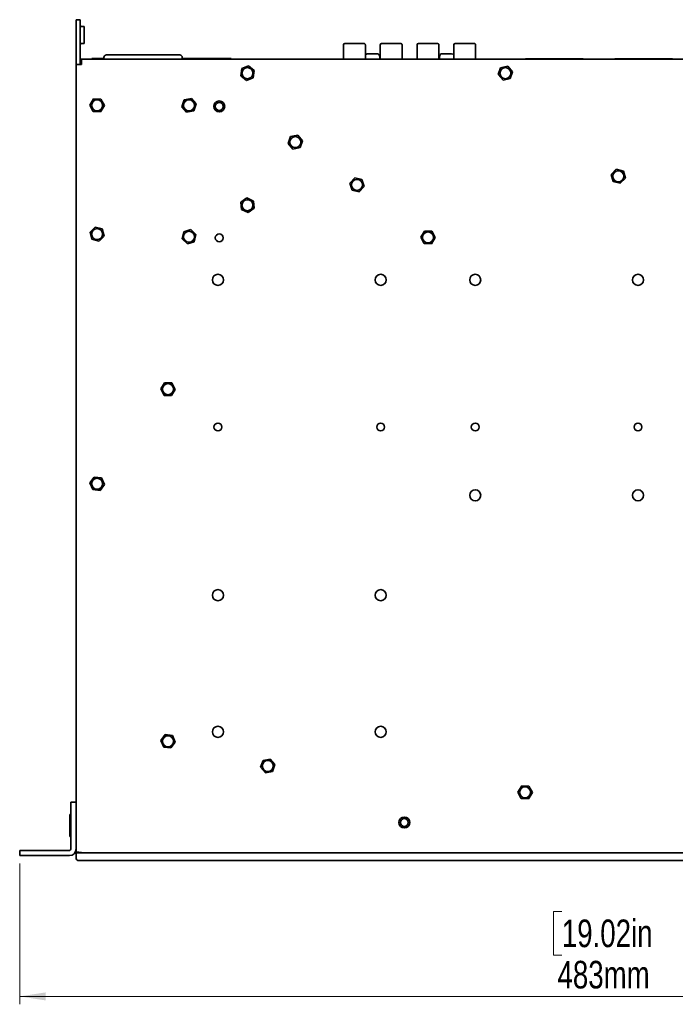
# Model space of a CAD drawing. Header units: millimetres. Extents: x 6 to 589, y 7 to 403.
# Tile 1 of 16: x 131 to 214, y 20 to 145. Entities that reach past the tile are written whole.
import ezdxf

# ---------------------------------------------------------------- set-up
doc = ezdxf.new("R2010")
doc.units = ezdxf.units.MM
doc.styles.add('SLDTEXTSTYLE0', font='TXT', dxfattribs={"width": 0.75})
doc.dimstyles.new('SLDDIMSTYLE0', dxfattribs={"dimtxt": 3.5, "dimasz": 3.302, "dimexe": 0, "dimexo": 0.0625, "dimgap": 0.875, "dimtad": 1, "dimlfac": 3, "dimrnd": 1e-09, "dimzin": 12, "dimdsep": 46, "dimtxsty": 'SLDTEXTSTYLE0', "dimsah": 1, "dimcen": 0.09, "dimadec": 0, "dimazin": 3, "dimtfac": 1, "dimtofl": 0, "dimtmove": 0, "dimatfit": 3, "dimfxl": 0, "dimfrac": 2, "dimtolj": 1, "dimtzin": 12, "dimarcsym": 0})

# ---------------------------------------------------------------- blocks, each defined once
blk = doc.blocks.new('_D_5')
at = {"color": 7, "linetype": 'Continuous', "lineweight": 0}
for p, q in [((130.65, 37.96), (130.65, 20.1)), ((291.65, 37.96), (291.65, 20.1)), ((199.48, 31.89), (198.41, 31.89)), ((198.41, 31.89), (198.41, 26.34)), ((214.9, 31.89), (215.96, 31.89)), ((215.96, 31.89), (215.96, 26.34)), ((198.41, 26.34), (199.48, 26.34)), ((215.96, 26.34), (214.9, 26.34)), ((130.65, 21.1), (291.65, 21.1))]:
    blk.add_line(p, q, dxfattribs=at)
at = {"color": 7, "linetype": 'Continuous', "lineweight": 18}
for points in [[(130.65, 21.1), (133.95, 20.59), (133.95, 21.61)], [(291.65, 21.1), (288.35, 21.61), (288.35, 20.59)]]:
    blk.add_solid(points, dxfattribs=at)
at = {"color": 7, "linetype": 'Continuous', "lineweight": 18, "char_height": 3.5, "attachment_point": 1, "style": 'SLDTEXTSTYLE0'}
for s, insert in [('19.02in', (199.48, 30.85)), ('483mm', (198.93, 25.61))]:
    blk.add_mtext(s, dxfattribs=dict(at, insert=insert))

msp = doc.modelspace()

# ---------------------------------------------------------------- linework, layer by layer
at = {"color": 7, "linetype": 'Continuous', "lineweight": 35}
for p, q in [((137.8167, 144.995), (138.3167, 144.995)), ((137.8167, 144.495), (137.8167, 144.995)), ((138.3167, 144.995), (138.3167, 144.495)), ((137.8167, 140.2271), (137.8167, 144.495)), ((138.3167, 140.2271), (138.3167, 144.495)), ((138.4834, 144.145), (138.8167, 144.145)), ((138.8167, 141.9783), (138.8167, 144.145)), ((138.4834, 141.9783), (138.8167, 141.9783)), ((171.7665, 141.796), (171.7665, 139.995)), ((174.5351, 139.995), (174.5351, 141.796)), ((176.4317, 141.796), (176.4317, 139.995)), ((179.2003, 139.995), (179.2003, 141.796)), ((181.0999, 141.796), (181.0999, 139.995)), ((183.8685, 139.995), (183.8685, 141.796)), ((185.765, 141.796), (185.765, 139.995)), ((188.5336, 139.995), (188.5336, 141.796)), ((137.8167, 139.7271), (137.8167, 140.2271)), ((138.3167, 140.2271), (138.3167, 139.7271)), ((138.3834, 139.495), (138.3834, 139.995)), ((138.4834, 139.995), (138.3834, 139.995)), ((138.4834, 139.3283), (138.4834, 139.995)), ((138.4834, 139.995), (283.8167, 139.995)), ((139.8124, 139.995), (139.8124, 140.0783)), ((141.3334, 140.0783), (139.8124, 140.0783)), ((141.3334, 139.995), (141.3334, 140.1951)), ((141.3334, 140.1951), (141.3334, 140.1951)), ((142.3514, 140.5284), (143.6585, 140.5284)), ((143.2334, 140.5284), (149.4, 140.5284)), ((149.3, 140.5284), (143.3334, 140.5284)), ((148.9749, 140.5284), (150.282, 140.5284)), ((151.3, 140.1951), (151.3, 139.995)), ((151.3, 140.1951), (151.3, 140.1951)), ((157.479, 140.0783), (151.3, 140.0783)), ((157.479, 139.995), (157.479, 140.0783)), ((174.9683, 140.002), (174.9683, 139.995)), ((175.1515, 140.6794), (175.0513, 140.6794)), ((175.1737, 140.6794), (175.0687, 140.6794)), ((175.3422, 140.6794), (175.1515, 140.6794)), ((175.1737, 140.6794), (175.3753, 140.6794)), ((175.4797, 140.6794), (175.3422, 140.6794)), ((175.3753, 140.6794), (175.5128, 140.6794)), ((175.6814, 140.6794), (175.4797, 140.6794)), ((175.5128, 140.6794), (175.7036, 140.6794)), ((175.6814, 140.6794), (175.7863, 140.6794)), ((175.7036, 140.6794), (175.8037, 140.6794)), ((175.8836, 139.995), (175.8836, 140.002)), ((176.3546, 140.002), (176.3546, 140.3407)), ((183.9546, 140.331), (183.9546, 139.995)), ((184.5568, 140.6697), (184.4753, 140.6697)), ((184.5568, 140.6697), (184.7141, 140.6697)), ((184.703, 140.6697), (184.5829, 140.6697)), ((184.9251, 140.6697), (184.703, 140.6697)), ((184.8383, 140.6697), (184.7043, 140.6697)), ((184.8383, 140.6697), (185.0604, 140.6697)), ((184.9251, 140.6697), (185.0591, 140.6697)), ((185.2067, 140.6697), (185.0494, 140.6697)), ((185.0604, 140.6697), (185.1806, 140.6697)), ((185.2067, 140.6697), (185.2882, 140.6697)), ((194.8567, 140.0367), (196.8567, 140.0367)), ((194.8567, 140.0367), (194.8567, 140.0367)), ((195.6901, 140.0367), (194.8567, 140.0367)), ((194.8567, 139.995), (194.8567, 140.0367)), ((195.1901, 140.0367), (195.6901, 140.0367)), ((195.1901, 140.0367), (195.1901, 140.0367)), ((195.1901, 140.0367), (195.2046, 140.0367)), ((195.6901, 140.0367), (195.6901, 140.0367)), ((196.8567, 140.0367), (196.8422, 140.0367)), ((196.8567, 139.995), (196.8567, 140.0367)), ((196.8567, 140.0367), (198.5234, 140.0367)), ((196.8567, 140.0367), (196.8713, 140.0367)), ((196.8567, 140.0367), (196.8567, 139.995)), ((198.5234, 140.0367), (198.5089, 140.0367)), ((198.5234, 140.0367), (200.1901, 140.0367)), ((198.5234, 140.0367), (198.5379, 140.0367)), ((198.5234, 139.995), (198.5234, 140.0367)), ((198.5234, 140.0367), (198.5234, 139.995)), ((200.1901, 140.0367), (200.1755, 140.0367)), ((200.1901, 139.995), (200.1901, 140.0367)), ((200.1901, 140.0367), (202.1901, 140.0367)), ((200.1901, 140.0367), (200.2046, 140.0367)), ((200.1901, 140.0367), (200.1901, 139.995)), ((201.3567, 140.0367), (202.1901, 140.0367)), ((201.3567, 140.0367), (201.8567, 140.0367)), ((201.3567, 140.0367), (201.3567, 140.0367)), ((201.8567, 140.0367), (201.8422, 140.0367)), ((201.8567, 140.0367), (201.8567, 140.0367)), ((202.1901, 140.0367), (202.1901, 139.995)), ((202.1901, 140.0367), (202.1901, 140.0367)), ((206.1901, 140.0367), (208.1901, 140.0367)), ((206.1901, 140.0367), (206.1901, 140.0367)), ((207.0234, 140.0367), (206.1901, 140.0367)), ((206.1901, 139.995), (206.1901, 140.0367)), ((206.5234, 140.0367), (207.0234, 140.0367)), ((206.5234, 140.0367), (206.5234, 140.0367)), ((206.5234, 140.0367), (206.5379, 140.0367)), ((207.0234, 140.0367), (207.0234, 140.0367)), ((208.1901, 140.0367), (208.1755, 140.0367)), ((208.1901, 140.0367), (209.8567, 140.0367)), ((208.1901, 140.0367), (208.2046, 140.0367)), ((208.1901, 139.995), (208.1901, 140.0367)), ((208.1901, 140.0367), (208.1901, 139.995)), ((209.8567, 140.0367), (209.8422, 140.0367)), ((209.8567, 140.0367), (211.5234, 140.0367)), ((209.8567, 140.0367), (209.8713, 140.0367)), ((209.8567, 139.995), (209.8567, 140.0367)), ((209.8567, 140.0367), (209.8567, 139.995)), ((211.5234, 140.0367), (211.5089, 140.0367)), ((211.5234, 139.995), (211.5234, 140.0367)), ((211.5234, 140.0367), (213.5234, 140.0367)), ((211.5234, 140.0367), (211.5379, 140.0367)), ((211.5234, 140.0367), (211.5234, 139.995)), ((212.6901, 140.0367), (213.5234, 140.0367)), ((212.6901, 140.0367), (213.1901, 140.0367)), ((212.6901, 140.0367), (212.6901, 140.0367)), ((213.1901, 140.0367), (213.1755, 140.0367)), ((213.1901, 140.0367), (213.1901, 140.0367)), ((213.5234, 140.0367), (213.5234, 139.995)), ((213.5234, 140.0367), (213.5234, 140.0367)), ((137.8167, 139.3283), (137.8167, 139.7271)), ((137.8167, 139.3283), (138.4834, 139.3283)), ((137.8167, 45.6587), (137.8167, 139.3283)), ((138.3167, 139.3283), (138.3167, 139.7271)), ((138.3501, 139.3283), (138.3501, 139.4117)), ((138.3501, 139.4117), (138.3886, 139.4117)), ((138.3834, 139.495), (138.4834, 139.495)), ((158.7088, 137.8692), (158.8412, 138.7834)), ((158.8412, 138.7834), (159.6991, 139.1259)), ((159.6991, 139.1259), (160.4247, 138.5542)), ((191.4102, 138.0341), (191.7097, 138.908)), ((191.7097, 138.908), (192.6162, 139.0855)), ((192.6162, 139.0855), (193.2233, 138.3892)), ((159.4344, 137.2975), (158.7088, 137.8692)), ((160.2923, 137.6399), (159.4344, 137.2975)), ((160.4247, 138.5542), (160.2923, 137.6399)), ((192.0172, 137.3378), (191.4102, 138.0341)), ((192.9238, 137.5154), (192.0172, 137.3378)), ((193.2233, 138.3892), (192.9238, 137.5154)), ((139.56, 134.1533), (140.0433, 134.9405)), ((140.0433, 134.9405), (140.9667, 134.9156)), ((140.9667, 134.9156), (141.4068, 134.1034)), ((151.5452, 134.8266), (152.4523, 135.0013)), ((152.4523, 135.0013), (153.0572, 134.303)), ((140, 133.3411), (139.56, 134.1533)), ((141.4068, 134.1034), (140.9235, 133.3162)), ((151.243, 133.9537), (151.5452, 134.8266)), ((151.8478, 133.2554), (151.243, 133.9537)), ((153.0572, 134.303), (152.7549, 133.4301)), ((140.9235, 133.3162), (140, 133.3411)), ((152.7549, 133.4301), (151.8478, 133.2554)), ((164.743, 129.287), (165.0452, 130.1599)), ((165.0452, 130.1599), (165.9523, 130.3346)), ((165.9523, 130.3346), (166.5572, 129.6364)), ((165.3478, 128.5888), (164.743, 129.287)), ((166.2549, 128.7635), (165.3478, 128.5888)), ((166.5572, 129.6364), (166.2549, 128.7635)), ((172.5806, 124.2407), (173.2015, 124.9247)), ((173.2015, 124.9247), (174.1043, 124.729)), ((205.7538, 125.3519), (206.3955, 126.0163)), ((206.0083, 124.4639), (205.7538, 125.3519)), ((206.3955, 126.0163), (207.2918, 125.7928)), ((207.5464, 124.9048), (206.9046, 124.2404)), ((207.2918, 125.7928), (207.5464, 124.9048)), ((172.8625, 123.361), (172.5806, 124.2407)), ((174.3862, 123.8493), (173.7653, 123.1653)), ((174.1043, 124.729), (174.3862, 123.8493)), ((206.9046, 124.2404), (206.0083, 124.4639)), ((173.7653, 123.1653), (172.8625, 123.361)), ((158.7273, 121.8474), (159.4811, 122.3815)), ((158.813, 120.9276), (158.7273, 121.8474)), ((159.4811, 122.3815), (160.3205, 121.9958)), ((160.3205, 121.9958), (160.4061, 121.076)), ((159.6524, 120.5419), (158.813, 120.9276)), ((160.4061, 121.076), (159.6524, 120.5419)), ((139.5916, 118.0358), (140.246, 118.6877)), ((140.246, 118.6877), (141.1378, 118.447)), ((139.829, 117.143), (139.5916, 118.0358)), ((141.3752, 117.5543), (140.7208, 116.9023)), ((141.1378, 118.447), (141.3752, 117.5543)), ((151.2657, 117.1947), (151.4767, 118.0941)), ((151.4767, 118.0941), (152.361, 118.361)), ((152.361, 118.361), (153.0344, 117.7287)), ((153.0344, 117.7287), (152.8234, 116.8293)), ((181.5599, 117.4004), (182.0407, 118.1891)), ((182.0407, 118.1891), (182.9642, 118.1671)), ((182.9642, 118.1671), (183.4069, 117.3563)), ((140.7208, 116.9023), (139.829, 117.143)), ((151.9391, 116.5623), (151.2657, 117.1947)), ((152.8234, 116.8293), (151.9391, 116.5623)), ((182.0025, 116.5896), (181.5599, 117.4004)), ((182.926, 116.5676), (182.0025, 116.5896)), ((183.4069, 117.3563), (182.926, 116.5676)), ((148.5599, 98.1499), (149.0403, 98.9389)), ((149.0403, 98.9389), (149.9638, 98.9174)), ((149.9638, 98.9174), (150.4069, 98.1068)), ((149.003, 97.3393), (148.5599, 98.1499)), ((150.4069, 98.1068), (149.9265, 97.3178)), ((149.9265, 97.3178), (149.003, 97.3393)), ((139.5656, 86.2329), (140.115, 86.9755)), ((139.934, 85.3857), (139.5656, 86.2329)), ((140.115, 86.9755), (141.0328, 86.8709)), ((141.0328, 86.8709), (141.4012, 86.0238)), ((140.8518, 85.2812), (139.934, 85.3857)), ((141.4012, 86.0238), (140.8518, 85.2812)), ((137.8159, 82.4502), (137.8167, 82.4502)), ((137.8159, 82.4502), (137.8159, 82.3532)), ((137.8159, 82.3532), (137.8167, 82.3532)), ((137.8159, 82.3532), (137.8159, 82.301)), ((137.8159, 82.301), (137.8159, 81.4762)), ((137.8159, 82.301), (137.8167, 82.301)), ((137.8159, 81.4762), (137.8167, 81.4762)), ((137.8159, 81.4762), (137.8159, 80.7035)), ((137.8159, 80.7035), (137.8159, 80.6065)), ((137.8159, 80.7035), (137.8167, 80.7035)), ((137.8159, 80.6065), (137.8167, 80.6065)), ((137.8159, 71.7409), (137.8159, 71.056)), ((137.8159, 71.7409), (137.8167, 71.7409)), ((137.8159, 71.056), (137.8167, 71.056)), ((137.8159, 71.056), (137.8159, 70.1768)), ((137.8159, 70.1768), (137.8167, 70.1768)), ((137.8159, 70.1768), (137.8159, 69.9824)), ((137.8159, 69.9824), (137.8167, 69.9824)), ((148.5656, 53.5662), (149.115, 54.3088)), ((149.115, 54.3088), (150.0328, 54.2043)), ((150.0328, 54.2043), (150.4012, 53.3572)), ((148.934, 52.7191), (148.5656, 53.5662)), ((149.8518, 52.6146), (148.934, 52.7191)), ((150.4012, 53.3572), (149.8518, 52.6146)), ((161.242, 50.1586), (161.549, 51.0299)), ((161.843, 49.4571), (161.242, 50.1586)), ((161.549, 51.0299), (162.4571, 51.1996)), ((162.4571, 51.1996), (163.0581, 50.4981)), ((163.0581, 50.4981), (162.7511, 49.6268)), ((162.7511, 49.6268), (161.843, 49.4571)), ((193.8935, 47.025), (194.3811, 47.8096)), ((194.3811, 47.8096), (195.3043, 47.7796)), ((195.3043, 47.7796), (195.74, 46.965)), ((194.3291, 46.2104), (193.8935, 47.025)), ((195.74, 46.965), (195.2524, 46.1804)), ((137.1501, 44.7283), (137.1501, 45.7283)), ((137.1501, 45.7283), (137.8167, 45.7283)), ((137.8167, 45.6587), (137.8167, 44.7283)), ((195.2524, 46.1804), (194.3291, 46.2104)), ((137.1501, 44.195), (137.0167, 44.195)), ((137.0167, 41.395), (137.0167, 44.1949)), ((137.1501, 39.795), (137.1501, 44.7283)), ((137.8167, 39.795), (137.8167, 44.7283)), ((137.0167, 41.395), (137.1501, 41.395)), ((130.6501, 38.9617), (130.6501, 39.6283)), ((130.6501, 39.6283), (131.6501, 39.6283)), ((131.6501, 38.9617), (130.6501, 38.9617)), ((131.6501, 39.6283), (136.9834, 39.6283)), ((131.6501, 38.9617), (136.9834, 38.9617)), ((137.8167, 39.3401), (137.8167, 39.795)), ((137.8167, 39.3401), (138.3167, 39.3401)), ((137.8167, 39.3283), (137.8167, 39.3401)), ((137.8167, 39.3283), (137.8167, 38.6617)), ((137.8167, 39.3283), (138.4834, 39.3283)), ((137.8307, 39.3603), (138.3202, 39.3603)), ((138.3167, 39.3401), (138.3167, 39.3283)), ((138.3501, 39.3283), (138.3501, 39.3599)), ((138.4834, 39.3283), (283.8167, 39.3283)), ((138.5711, 39.3283), (283.729, 39.3283)), ((138.4834, 38.3283), (138.1501, 38.3283)), ((283.8167, 38.3283), (138.4834, 38.3283))]:
    msp.add_line(p, q, dxfattribs=at)
at = {"color": 7, "linetype": 'Continuous', "lineweight": 35, "flags": 128}
for points in [[(173.1508, 141.9654), (172.7754, 141.9654), (172.4367, 141.9654), (172.1679, 141.9654), (171.9953, 141.9654), (171.9359, 141.9654), (171.9953, 141.9654), (172.1679, 141.9654), (172.4367, 141.9654), (172.7754, 141.9654), (173.1508, 141.9654)], [(173.1508, 141.9654), (172.8062, 141.9654), (172.5032, 141.9654), (172.2783, 141.9654), (172.1586, 141.9654), (172.1586, 141.9654), (172.2783, 141.9654), (172.5032, 141.9654), (172.8062, 141.9654), (173.1508, 141.9654)], [(173.1508, 141.9654), (173.4954, 141.9654), (173.7984, 141.9654), (174.0234, 141.9654), (174.143, 141.9654), (174.143, 141.9654), (174.0234, 141.9654), (173.7984, 141.9654), (173.4954, 141.9654), (173.1508, 141.9654)], [(177.816, 141.9654), (177.4405, 141.9654), (177.1018, 141.9654), (176.833, 141.9654), (176.6604, 141.9654), (176.601, 141.9654), (176.6604, 141.9654), (176.833, 141.9654), (177.1018, 141.9654), (177.4405, 141.9654), (177.816, 141.9654)], [(177.816, 141.9654), (177.4714, 141.9654), (177.1683, 141.9654), (176.9434, 141.9654), (176.8237, 141.9654), (176.8237, 141.9654), (176.9434, 141.9654), (177.1683, 141.9654), (177.4714, 141.9654), (177.816, 141.9654)], [(177.816, 141.9654), (178.1605, 141.9654), (178.4636, 141.9654), (178.6885, 141.9654), (178.8082, 141.9654), (178.8082, 141.9654), (178.6885, 141.9654), (178.4636, 141.9654), (178.1605, 141.9654), (177.816, 141.9654)], [(182.4842, 141.9654), (182.1087, 141.9654), (181.77, 141.9654), (181.5012, 141.9654), (181.3286, 141.9654), (181.2692, 141.9654), (181.3286, 141.9654), (181.5012, 141.9654), (181.77, 141.9654), (182.1087, 141.9654), (182.4842, 141.9654)], [(182.4842, 141.9654), (182.1396, 141.9654), (181.8365, 141.9654), (181.6116, 141.9654), (181.4919, 141.9654), (181.4919, 141.9654), (181.6116, 141.9654), (181.8365, 141.9654), (182.1396, 141.9654), (182.4842, 141.9654)], [(182.4842, 141.9654), (182.8287, 141.9654), (183.1318, 141.9654), (183.3567, 141.9654), (183.4764, 141.9654), (183.4764, 141.9654), (183.3567, 141.9654), (183.1318, 141.9654), (182.8287, 141.9654), (182.4842, 141.9654)], [(187.1493, 141.9654), (186.7738, 141.9654), (186.4351, 141.9654), (186.1664, 141.9654), (185.9938, 141.9654), (185.9343, 141.9654), (185.9938, 141.9654), (186.1664, 141.9654), (186.4351, 141.9654), (186.7738, 141.9654), (187.1493, 141.9654)], [(187.1493, 141.9654), (186.8047, 141.9654), (186.5017, 141.9654), (186.2767, 141.9654), (186.1571, 141.9654), (186.1571, 141.9654), (186.2767, 141.9654), (186.5017, 141.9654), (186.8047, 141.9654), (187.1493, 141.9654)], [(187.1493, 141.9654), (187.4939, 141.9654), (187.7969, 141.9654), (188.0218, 141.9654), (188.1415, 141.9654), (188.1415, 141.9654), (188.0218, 141.9654), (187.7969, 141.9654), (187.4939, 141.9654), (187.1493, 141.9654)], [(149.4, 140.5284), (149.5846, 140.5284), (149.7635, 140.5284), (149.9315, 140.5284), (150.0836, 140.5284), (150.215, 140.5284), (150.322, 140.5284), (150.4012, 140.5284), (150.4503, 140.5284)], [(174.5351, 140.002), (174.5689, 140.002), (174.7531, 140.002), (175.0285, 140.002), (175.3577, 140.002), (175.6964, 140.002), (175.9988, 140.002), (176.224, 140.002), (176.3416, 140.002), (176.3546, 140.002)], [(175.9225, 140.6794), (175.763, 140.6794), (175.5525, 140.6794), (175.3229, 140.6794), (175.1093, 140.6794), (174.9441, 140.6794), (174.8525, 140.6794), (174.8485, 140.6794), (174.9326, 140.6794), (175.0921, 140.6794), (175.3026, 140.6794), (175.5322, 140.6794), (175.7458, 140.6794), (175.911, 140.6794), (176.0026, 140.6794), (176.0066, 140.6794), (175.9225, 140.6794)], [(175.0884, 140.6794), (175.1165, 140.6794), (175.1386, 140.6794), (175.1532, 140.6794), (175.1592, 140.6794), (175.1564, 140.6794), (175.1448, 140.6794), (175.1253, 140.6794), (175.0993, 140.6794)], [(175.7667, 140.6794), (175.7386, 140.6794), (175.7165, 140.6794), (175.7019, 140.6794), (175.6958, 140.6794), (175.6987, 140.6794), (175.7102, 140.6794), (175.7297, 140.6794), (175.7558, 140.6794)], [(185.273, 140.6697), (185.4114, 140.6697), (185.4692, 140.6697), (185.4375, 140.6697), (185.3212, 140.6697), (185.138, 140.6697), (184.9158, 140.6697), (184.6884, 140.6697), (184.4904, 140.6697), (184.352, 140.6697), (184.2943, 140.6697), (184.326, 140.6697), (184.4423, 140.6697), (184.6255, 140.6697), (184.8477, 140.6697), (185.0751, 140.6697), (185.273, 140.6697)], [(184.6002, 140.6697), (184.6194, 140.6697), (184.6306, 140.6697), (184.6331, 140.6697), (184.6267, 140.6697), (184.6118, 140.6697), (184.5895, 140.6697), (184.5612, 140.6697), (184.5289, 140.6697)], [(185.1633, 140.6697), (185.144, 140.6697), (185.1328, 140.6697), (185.1303, 140.6697), (185.1367, 140.6697), (185.1516, 140.6697), (185.174, 140.6697), (185.2022, 140.6697), (185.2345, 140.6697)], [(195.2046, 140.0367), (195.3783, 140.0367), (195.5782, 140.0367), (195.7962, 140.0367), (196.0234, 140.0367), (196.2506, 140.0367), (196.4686, 140.0367), (196.6685, 140.0367), (196.8422, 140.0367)], [(196.8713, 140.0367), (197.0449, 140.0367), (197.2448, 140.0367), (197.4628, 140.0367), (197.6901, 140.0367), (197.9173, 140.0367), (198.1353, 140.0367), (198.3352, 140.0367), (198.5089, 140.0367)], [(198.5379, 140.0367), (198.7116, 140.0367), (198.9115, 140.0367), (199.1295, 140.0367), (199.3567, 140.0367), (199.584, 140.0367), (199.802, 140.0367), (200.0019, 140.0367), (200.1755, 140.0367)], [(200.2046, 140.0367), (200.3783, 140.0367), (200.5782, 140.0367), (200.7962, 140.0367), (201.0234, 140.0367), (201.2506, 140.0367), (201.4686, 140.0367), (201.6685, 140.0367), (201.8422, 140.0367)], [(206.5379, 140.0367), (206.7116, 140.0367), (206.9115, 140.0367), (207.1295, 140.0367), (207.3567, 140.0367), (207.584, 140.0367), (207.802, 140.0367), (208.0019, 140.0367), (208.1755, 140.0367)], [(208.2046, 140.0367), (208.3783, 140.0367), (208.5782, 140.0367), (208.7962, 140.0367), (209.0234, 140.0367), (209.2506, 140.0367), (209.4686, 140.0367), (209.6685, 140.0367), (209.8422, 140.0367)], [(209.8713, 140.0367), (210.0449, 140.0367), (210.2448, 140.0367), (210.4628, 140.0367), (210.6901, 140.0367), (210.9173, 140.0367), (211.1353, 140.0367), (211.3352, 140.0367), (211.5089, 140.0367)], [(211.5379, 140.0367), (211.7116, 140.0367), (211.9115, 140.0367), (212.1295, 140.0367), (212.3567, 140.0367), (212.584, 140.0367), (212.802, 140.0367), (213.0019, 140.0367), (213.1755, 140.0367)], [(138.4046, 139.495), (138.3962, 139.4584), (138.3834, 139.3283)]]:
    msp.add_lwpolyline(points, dxfattribs=at)
at = {"color": 7, "linetype": 'Continuous', "lineweight": 35}
for centre, radius in [((159.5667, 138.2117), 0.6983), ((192.3167, 138.2117), 0.6983), ((140.4834, 134.1283), 0.6983), ((152.1501, 134.1283), 0.6983), ((155.9834, 133.995), 0.6958), ((155.9834, 133.995), 0.5), ((165.6501, 129.4617), 0.6983), ((206.6501, 125.1283), 0.6983), ((173.4834, 124.045), 0.6983), ((159.5667, 121.4617), 0.6983), ((140.4834, 117.795), 0.6983), ((152.1501, 117.4617), 0.6983), ((155.9834, 117.3283), 0.5), ((182.4834, 117.3783), 0.6983), ((155.8167, 111.995), 0.7033), ((176.4834, 111.995), 0.7033), ((188.4834, 111.995), 0.7033), ((209.1501, 111.995), 0.7033), ((149.4834, 98.1283), 0.6983), ((155.8167, 93.3283), 0.5), ((176.4834, 93.3283), 0.5), ((188.4834, 93.3283), 0.5), ((209.1501, 93.3283), 0.5), ((140.4834, 86.1283), 0.6983), ((188.4834, 84.6617), 0.7033), ((209.1501, 84.6617), 0.7033), ((155.8167, 71.995), 0.7033), ((176.4834, 71.995), 0.7033), ((155.8167, 54.6617), 0.7033), ((176.4834, 54.6617), 0.7033), ((149.4834, 53.4617), 0.6983), ((162.1501, 50.3283), 0.6983), ((194.8167, 46.995), 0.6983), ((179.4834, 43.1617), 0.6958), ((179.4834, 43.1617), 0.5)]:
    msp.add_circle(centre, radius, dxfattribs=at)
for centre, radius, start, end in [((138.4834, 144.3117), 0.1667, 180, 270), ((138.4834, 141.8117), 0.1667, 90, 180), ((171.9359, 141.796), 0.1693, 90, 180), ((176.601, 141.796), 0.1693, 90, 180), ((181.2692, 141.796), 0.1693, 90, 180), ((185.9343, 141.796), 0.1693, 90, 180), ((141.6667, 140.1951), 0.3333, 89.999999, 179.999999), ((141.6667, 140.1951), 0.3333, 89.999999, 179.999999), ((150.9667, 140.1951), 0.3333, 359.999999, 89.999999), ((150.9667, 140.1951), 0.3333, 359.999999, 89.999999), ((174.8391, 140.3407), 0.3387, 89.99999, 153.845627), ((176.016, 140.3407), 0.3387, 359.99999, 89.99999), ((184.2933, 140.331), 0.3387, 89.99999, 179.99999), ((185.4702, 140.331), 0.3387, 29.477526, 89.99999), ((136.9834, 39.795), 0.1667, 270, 0), ((136.9834, 39.795), 0.8333, 270, 0), ((138.5711, 39.6617), 0.3333, 254.740679, 270), ((138.1501, 38.6617), 0.3333, 180, 270)]:
    msp.add_arc(centre, radius, start, end, dxfattribs=at)
for points, knots in [([(173.5235, 141.9654), (173.55, 141.9654), (173.7396, 141.9654), (174.0356, 141.9654), (174.3069, 141.9654), (174.3941, 141.9654), (174.3064, 141.9654), (174.0381, 141.9654), (173.625, 141.9654), (173.305, 141.9654), (173.1508, 141.9654)], [0, 0, 0, 0, 0.02354748, 0.16846868, 0.31233438, 0.44439017, 0.57644595, 0.72031165, 0.86523285, 1, 1, 1, 1]), ([(174.5351, 141.796), (174.5342, 141.809), (174.5323, 141.8344), (174.5169, 141.8723), (174.4962, 141.9019), (174.4762, 141.9218), (174.4609, 141.934), (174.4456, 141.944), (174.4246, 141.9549), (174.3862, 141.9669), (174.3667, 141.9647), (174.3232, 141.9651), (174.3005, 141.9653)], [0, 0, 0, 0, 0.08211107, 0.1607109, 0.22937972, 0.25935274, 0.2871309, 0.31455272, 0.34429945, 0.42093277, 0.69799405, 1, 1, 1, 1]), ([(178.7703, 141.9654), (178.8362, 141.9654), (178.9936, 141.9654), (179.0559, 141.9654), (178.9725, 141.9654), (178.7029, 141.9654), (178.2902, 141.9654), (177.9702, 141.9654), (177.816, 141.9654)], [0, 0, 0, 0, 0.12152971, 0.29022664, 0.45892357, 0.6427073, 0.82783939, 1, 1, 1, 1]), ([(179.2003, 141.796), (179.1993, 141.809), (179.1975, 141.8344), (179.1821, 141.8723), (179.1613, 141.9019), (179.1413, 141.9218), (179.1261, 141.934), (179.1108, 141.944), (179.0898, 141.9549), (179.0513, 141.9669), (179.0319, 141.9647), (178.9883, 141.9651), (178.9656, 141.9653)], [0, 0, 0, 0, 0.08211107, 0.1607109, 0.22937972, 0.25935274, 0.2871309, 0.31455272, 0.34429945, 0.42093277, 0.69799405, 1, 1, 1, 1]), ([(183.4385, 141.9654), (183.5044, 141.9654), (183.6618, 141.9654), (183.7241, 141.9654), (183.6407, 141.9654), (183.3711, 141.9654), (182.9584, 141.9654), (182.6384, 141.9654), (182.4842, 141.9654)], [0, 0, 0, 0, 0.12152971, 0.29022664, 0.45892357, 0.6427073, 0.82783939, 1, 1, 1, 1]), ([(183.8685, 141.796), (183.8675, 141.809), (183.8657, 141.8344), (183.8503, 141.8723), (183.8295, 141.9019), (183.8095, 141.9218), (183.7943, 141.934), (183.779, 141.944), (183.758, 141.9549), (183.7195, 141.9669), (183.7001, 141.9647), (183.6565, 141.9651), (183.6338, 141.9653)], [0, 0, 0, 0, 0.082111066, 0.1607109, 0.229379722, 0.259352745, 0.287130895, 0.314552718, 0.344299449, 0.420932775, 0.697994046, 1, 1, 1, 1]), ([(188.1037, 141.9654), (188.1696, 141.9654), (188.3269, 141.9654), (188.3892, 141.9654), (188.3058, 141.9654), (188.0363, 141.9654), (187.6236, 141.9654), (187.3035, 141.9654), (187.1493, 141.9654)], [0, 0, 0, 0, 0.12152971, 0.29022664, 0.45892357, 0.6427073, 0.82783939, 1, 1, 1, 1]), ([(188.5336, 141.796), (188.5326, 141.809), (188.5308, 141.8344), (188.5154, 141.8723), (188.4947, 141.9019), (188.4746, 141.9218), (188.4594, 141.934), (188.4441, 141.944), (188.4231, 141.9549), (188.3846, 141.9669), (188.3652, 141.9647), (188.3217, 141.9651), (188.2989, 141.9653)], [0, 0, 0, 0, 0.08211107, 0.1607109, 0.22937972, 0.25935274, 0.2871309, 0.31455272, 0.34429945, 0.42093277, 0.69799405, 1, 1, 1, 1]), ([(141.6667, 140.5284), (141.6667, 140.5284), (141.6813, 140.5284), (141.724, 140.5284), (141.7517, 140.5284), (141.7672, 140.5284), (141.7742, 140.5284), (141.7789, 140.5284), (141.7811, 140.5284), (141.8044, 140.5284), (141.8393, 140.5284), (141.8799, 140.5284), (141.9082, 140.5284), (141.9227, 140.5284), (142.0013, 140.5284), (142.0736, 140.5284), (142.1955, 140.5284), (142.2593, 140.5284), (142.3273, 140.5284), (142.3736, 140.5284), (142.3978, 140.5284), (142.4685, 140.5284), (142.5411, 140.5284), (142.6293, 140.5284), (142.6679, 140.5284), (142.6938, 140.5284), (142.7073, 140.5284), (142.7701, 140.5284), (142.8465, 140.5284), (142.9377, 140.5284), (142.9837, 140.5284), (143.0036, 140.5284), (143.0168, 140.5284), (143.0238, 140.5284), (143.1303, 140.5284), (143.2314, 140.5284), (143.3334, 140.5284)], [0, 0, 0, 0, 0.125, 0.1875, 0.21875, 0.234375, 0.2421875, 0.2421875, 0.25, 0.25, 0.3125, 0.34375, 0.34375, 0.375, 0.375, 0.5, 0.5, 0.5625, 0.59375, 0.59375, 0.625, 0.625, 0.6875, 0.71875, 0.734375, 0.734375, 0.75, 0.75, 0.8125, 0.84375, 0.859375, 0.8671875, 0.8671875, 0.875, 0.875, 1, 1, 1, 1]), ([(143.3334, 140.5284), (143.2274, 140.5284), (143.0713, 140.5284), (142.894, 140.5284), (142.8065, 140.5284), (142.7631, 140.5284), (142.7446, 140.5284), (142.7322, 140.5284), (142.7264, 140.5284), (142.6676, 140.5284), (142.591, 140.5284), (142.5174, 140.5284), (142.4689, 140.5284), (142.4454, 140.5284), (142.3252, 140.5284), (142.2362, 140.5284), (142.1142, 140.5284), (142.0567, 140.5284), (142.0043, 140.5284), (141.9705, 140.5284), (141.9538, 140.5284), (141.9076, 140.5284), (141.8652, 140.5284), (141.8223, 140.5284), (141.8053, 140.5284), (141.7943, 140.5284), (141.7887, 140.5284), (141.7639, 140.5284), (141.7378, 140.5284), (141.714, 140.5284), (141.7037, 140.5284), (141.6997, 140.5284), (141.697, 140.5284), (141.6957, 140.5284), (141.676, 140.5284), (141.6667, 140.5284), (141.6667, 140.5284)], [0, 0, 0, 0, 0.125, 0.1875, 0.21875, 0.234375, 0.2421875, 0.2421875, 0.25, 0.25, 0.3125, 0.34375, 0.34375, 0.375, 0.375, 0.5, 0.5, 0.5625, 0.59375, 0.59375, 0.625, 0.625, 0.6875, 0.71875, 0.734375, 0.734375, 0.75, 0.75, 0.8125, 0.84375, 0.859375, 0.8671875, 0.8671875, 0.875, 0.875, 1, 1, 1, 1]), ([(143.2334, 140.5284), (143.1729, 140.5284), (143.0835, 140.5284), (142.9814, 140.5284), (142.9309, 140.5284), (142.9094, 140.5284), (142.8951, 140.5284), (142.8884, 140.5284), (142.7593, 140.5284), (142.6488, 140.5284), (142.5004, 140.5284), (142.4328, 140.5284), (142.3654, 140.5284), (142.3346, 140.5284), (142.322, 140.5284), (142.3137, 140.5284), (142.3094, 140.5284), (142.2458, 140.5284), (142.2049, 140.5284), (142.1831, 140.5284)], [0, 0, 0, 0, 0.125, 0.1875, 0.21875, 0.234375, 0.234375, 0.25, 0.25, 0.5, 0.5, 0.625, 0.6875, 0.71875, 0.734375, 0.734375, 0.75, 0.75, 1, 1, 1, 1]), ([(143.6585, 140.5284), (143.7179, 140.5284), (143.7867, 140.5284), (143.942, 140.5284), (144.023, 140.5284), (144.1072, 140.5284)], [0, 0, 0, 0, 0.5, 0.5, 1, 1, 1, 1]), ([(148.5263, 140.5284), (148.6104, 140.5284), (148.6914, 140.5284), (148.8468, 140.5284), (148.9154, 140.5284), (148.9749, 140.5284)], [0, 0, 0, 0, 0.5, 0.5, 1, 1, 1, 1]), ([(149.3, 140.5284), (149.406, 140.5284), (149.5621, 140.5284), (149.7394, 140.5284), (149.8269, 140.5284), (149.8703, 140.5284), (149.8889, 140.5284), (149.9012, 140.5284), (149.907, 140.5284), (149.9659, 140.5284), (150.0424, 140.5284), (150.1161, 140.5284), (150.1645, 140.5284), (150.188, 140.5284), (150.3083, 140.5284), (150.3973, 140.5284), (150.5192, 140.5284), (150.5767, 140.5284), (150.6292, 140.5284), (150.663, 140.5284), (150.6796, 140.5284), (150.7258, 140.5284), (150.7683, 140.5284), (150.8112, 140.5284), (150.8282, 140.5284), (150.8392, 140.5284), (150.8447, 140.5284), (150.8696, 140.5284), (150.8956, 140.5284), (150.9195, 140.5284), (150.9297, 140.5284), (150.9338, 140.5284), (150.9364, 140.5284), (150.9377, 140.5284), (150.9574, 140.5284), (150.9667, 140.5284), (150.9667, 140.5284)], [0, 0, 0, 0, 0.125, 0.1875, 0.21875, 0.234375, 0.2421875, 0.2421875, 0.25, 0.25, 0.3125, 0.34375, 0.34375, 0.375, 0.375, 0.5, 0.5, 0.5625, 0.59375, 0.59375, 0.625, 0.625, 0.6875, 0.71875, 0.734375, 0.734375, 0.75, 0.75, 0.8125, 0.84375, 0.859375, 0.8671875, 0.8671875, 0.875, 0.875, 1, 1, 1, 1]), ([(150.9667, 140.5284), (150.9667, 140.5284), (150.9521, 140.5284), (150.9094, 140.5284), (150.8817, 140.5284), (150.8662, 140.5284), (150.8593, 140.5284), (150.8545, 140.5284), (150.8523, 140.5284), (150.829, 140.5284), (150.7941, 140.5284), (150.7536, 140.5284), (150.7253, 140.5284), (150.7108, 140.5284), (150.6322, 140.5284), (150.5598, 140.5284), (150.4379, 140.5284), (150.3741, 140.5284), (150.3061, 140.5284), (150.2598, 140.5284), (150.2356, 140.5284), (150.165, 140.5284), (150.0923, 140.5284), (150.0041, 140.5284), (149.9655, 140.5284), (149.9397, 140.5284), (149.9261, 140.5284), (149.8633, 140.5284), (149.7869, 140.5284), (149.6958, 140.5284), (149.6497, 140.5284), (149.6299, 140.5284), (149.6166, 140.5284), (149.6096, 140.5284), (149.5031, 140.5284), (149.402, 140.5284), (149.3, 140.5284)], [0, 0, 0, 0, 0.125, 0.1875, 0.21875, 0.234375, 0.2421875, 0.2421875, 0.25, 0.25, 0.3125, 0.34375, 0.34375, 0.375, 0.375, 0.5, 0.5, 0.5625, 0.59375, 0.59375, 0.625, 0.625, 0.6875, 0.71875, 0.734375, 0.734375, 0.75, 0.75, 0.8125, 0.84375, 0.859375, 0.8671875, 0.8671875, 0.875, 0.875, 1, 1, 1, 1]), ([(138.3477, 39.3603), (138.1981, 39.3768), (138.0747, 39.3849), (137.9019, 39.3849), (137.8522, 39.3766), (137.8307, 39.3603)], [0, 0, 0, 0, 0.5, 0.5, 1, 1, 1, 1])]:
    msp.add_open_spline(points, degree=3, knots=knots, dxfattribs=at)
for points in [[(142.1831, 140.5284), (142.2104, 140.5284), (142.2686, 140.5284), (142.3514, 140.5284)], [(150.282, 140.5284), (150.3647, 140.5284), (150.423, 140.5284), (150.4503, 140.5284)], [(137.8307, 39.3603), (137.8214, 39.3536), (137.8167, 39.3468), (137.8167, 39.3401)], [(138.3202, 39.3603), (138.3179, 39.3536), (138.3167, 39.3468), (138.3167, 39.3401)], [(138.4834, 39.3401), (138.4378, 39.3468), (138.3923, 39.3536), (138.3477, 39.3603)]]:
    msp.add_open_spline(points, degree=3, dxfattribs=at)

# ---------------------------------------------------------------- dimensions: what is measured, and where the dimension line sits
at = {"color": 7, "linetype": 'Continuous', "lineweight": 18}
dim = msp.add_linear_dim(base=(291.6501, 21.0988), p1=(130.6501, 38.9617), p2=(291.6501, 38.9617), angle=0, dimstyle='SLDDIMSTYLE0', dxfattribs=at)
dim.commit()
dim.dimension.update_dxf_attribs({"geometry": '_D_5', "text_midpoint": (207.1881, 21.0988), "dimtype": 160})

doc.saveas('drawing.dxf')
